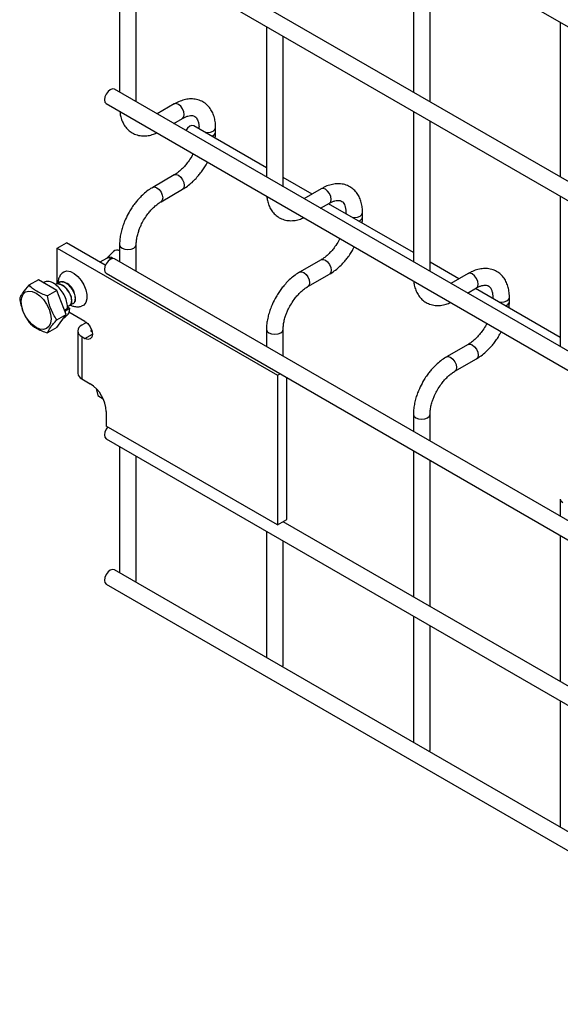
# Model space of a CAD drawing. Header units: inches. Extents: x 0.2 to 10.8, y 0.2 to 8.2.
# Tile 4 of 7: x 8.9 to 9.7, y 4.1 to 5.7. Entities that reach past the tile are written whole.
import ezdxf

# ---------------------------------------------------------------- set-up
doc = ezdxf.new("R2010")
doc.units = ezdxf.units.IN
doc.header["$MEASUREMENT"] = 0

msp = doc.modelspace()

# ---------------------------------------------------------------- linework, layer by layer
for p, q in [((9.0045, 6.0874), (10.1724, 5.4132)), ((10.1857, 5.1573), (9.0178, 5.8316)), ((9.0045, 5.8085), (10.1724, 5.1342)), ((9.4975, 5.8028), (9.4975, 5.5546)), ((9.0261, 5.796), (9.0261, 5.5546)), ((9.5242, 5.5392), (9.5242, 5.7874)), ((9.0528, 5.5392), (9.0528, 5.7806)), ((9.2618, 5.6599), (9.2618, 5.4185)), ((9.7332, 5.6668), (9.7332, 5.4186)), ((9.2885, 5.4031), (9.2885, 5.6445)), ((10.1857, 4.8852), (9.0178, 5.5594)), ((9.0045, 5.5363), (10.1724, 4.8621)), ((9.1139, 5.5358), (9.0863, 5.5198)), ((9.4975, 5.5238), (9.4975, 5.2825)), ((9.113, 5.5044), (9.1273, 5.5127)), ((9.2618, 5.4334), (9.1452, 5.5007)), ((9.5242, 5.2671), (9.5242, 5.5084)), ((9.1535, 5.4975), (9.1535, 5.4959)), ((9.1535, 5.4975), (9.1539, 5.4957)), ((9.1802, 5.4906), (9.1802, 5.4975)), ((9.1439, 5.4558), (9.1418, 5.4517)), ((9.1139, 5.422), (9.0793, 5.402)), ((9.3349, 5.3912), (9.2885, 5.418)), ((9.0926, 5.3789), (9.1273, 5.3989)), ((9.3496, 5.3997), (9.322, 5.3838)), ((9.7332, 5.3878), (9.7332, 5.1464)), ((9.3487, 5.3684), (9.363, 5.3766)), ((9.4975, 5.2973), (9.3615, 5.3758)), ((9.3892, 5.3615), (9.3892, 5.3598)), ((9.3892, 5.3614), (9.3896, 5.3596)), ((9.4159, 5.3545), (9.4159, 5.3615)), ((8.926, 5.3046), (8.9407, 5.3131)), ((9.0032, 5.277), (8.9407, 5.3131)), ((9.0261, 5.3099), (9.0261, 5.2824)), ((9.0528, 5.267), (9.0528, 5.3099)), ((9.3796, 5.3197), (9.3775, 5.3156)), ((8.926, 5.2468), (8.926, 5.3046)), ((8.926, 5.3046), (9.2795, 5.1005)), ((9.0164, 5.2993), (9.0055, 5.2883)), ((9.0052, 5.288), (8.9946, 5.2819)), ((9.0054, 5.2883), (9.0051, 5.288)), ((10.1857, 4.613), (9.0178, 5.2872)), ((9.3496, 5.2859), (9.315, 5.2659)), ((9.5706, 5.2551), (9.5242, 5.2819)), ((9.0045, 5.2641), (10.1724, 4.5899)), ((9.3283, 5.2429), (9.363, 5.2629)), ((9.5853, 5.2637), (9.5577, 5.2477)), ((8.8958, 5.2538), (8.8807, 5.2451)), ((8.9255, 5.2366), (8.8958, 5.2538)), ((8.9049, 5.2496), (8.9039, 5.2491)), ((8.9255, 5.2366), (8.9105, 5.2279)), ((8.9404, 5.1982), (8.9255, 5.2366)), ((9.5844, 5.2323), (9.5987, 5.2406)), ((9.7332, 5.1612), (9.5972, 5.2397)), ((9.6249, 5.2254), (9.6249, 5.2237)), ((9.6249, 5.2254), (9.6253, 5.2235)), ((9.6516, 5.2185), (9.6516, 5.2254)), ((8.9254, 5.1896), (8.9404, 5.1982)), ((8.9255, 5.1771), (8.9404, 5.1982)), ((8.9428, 5.2075), (8.9379, 5.2046)), ((8.938, 5.2045), (8.9392, 5.2038)), ((8.9392, 5.2038), (8.9388, 5.2023)), ((8.9463, 5.2078), (8.9392, 5.2038)), ((8.9425, 5.2103), (8.9463, 5.2078)), ((8.9706, 5.1869), (8.9447, 5.2019)), ((8.9367, 5.1929), (8.9392, 5.1944)), ((8.9728, 5.185), (8.9656, 5.1809)), ((8.9728, 5.185), (8.9743, 5.1841)), ((9.6153, 5.1837), (9.6132, 5.1795)), ((8.9255, 5.1771), (8.9105, 5.1684)), ((8.959, 5.1717), (8.959, 5.1037)), ((8.9706, 5.1597), (8.9824, 5.1665)), ((8.9803, 5.1723), (8.9813, 5.1729)), ((8.9803, 5.1723), (8.9803, 5.1711)), ((8.982, 5.1701), (8.9803, 5.1711)), ((9.2618, 5.1739), (9.2618, 5.1463)), ((9.2885, 5.1309), (9.2885, 5.1739)), ((8.9656, 5.1626), (8.9656, 5.0946)), ((8.9656, 5.1626), (8.9706, 5.1597)), ((9.5853, 5.1499), (9.5507, 5.1299)), ((9.564, 5.1068), (9.5987, 5.1268)), ((8.9656, 5.0946), (8.9791, 5.0868)), ((9.2795, 5.1005), (9.2838, 5.1029)), ((9.2795, 5.1005), (9.2795, 4.8603)), ((9.2943, 4.8688), (9.2943, 5.0968)), ((8.9883, 5.0795), (8.991, 5.0679)), ((8.991, 5.0679), (8.9998, 5.0628)), ((9.0048, 5.0423), (9.0048, 5.0188)), ((9.4975, 5.0378), (9.4975, 5.0103)), ((9.5242, 4.9949), (9.5242, 5.0378)), ((9.2795, 4.8603), (9.0048, 5.0188)), ((9.0045, 4.9987), (10.1724, 4.3245)), ((9.0261, 4.9862), (9.0261, 4.7836)), ((9.4975, 4.9795), (9.4975, 4.7449)), ((9.0528, 4.7714), (9.0528, 4.9708)), ((9.5242, 4.7295), (9.5242, 4.9641)), ((9.7332, 4.9017), (9.7332, 4.8742)), ((9.2795, 4.8603), (9.2943, 4.8688)), ((9.898, 4.5137), (9.2886, 4.8655)), ((9.2618, 4.8502), (9.2618, 4.6476)), ((9.2885, 4.6354), (9.2885, 4.8348)), ((9.7332, 4.8434), (9.7332, 4.6088)), ((10.1857, 4.1142), (9.0178, 4.7884)), ((9.052, 4.7687), (9.0528, 4.7714)), ((9.0045, 4.7653), (10.1724, 4.0911)), ((9.4975, 4.7141), (9.4975, 4.5115)), ((9.5242, 4.4993), (9.5242, 4.6987)), ((9.2877, 4.6327), (9.2885, 4.6354)), ((9.7332, 4.578), (9.7332, 4.3754)), ((9.5234, 4.4966), (9.5242, 4.4993))]:
    msp.add_line(p, q)
at = {"flags": 128}
for points in [[(9.0178, 5.5594), (9.0148, 5.56), (9.0112, 5.5587), (9.0076, 5.5558), (9.0045, 5.5517), (9.0025, 5.547), (9.0017, 5.5424), (9.0025, 5.5386), (9.0045, 5.5363), (9.0045, 5.5363)], [(9.1273, 5.5127), (9.1273, 5.5127), (9.1293, 5.515), (9.13, 5.5188), (9.1293, 5.5234), (9.1273, 5.5281), (9.1242, 5.5322), (9.1206, 5.5351), (9.117, 5.5364), (9.1139, 5.5358)], [(9.1452, 5.5007), (9.1422, 5.5013), (9.1386, 5.5), (9.135, 5.4971), (9.1322, 5.4934)], [(9.1636, 5.4901), (9.1669, 5.4898), (9.172, 5.4904), (9.1763, 5.4921), (9.1792, 5.4946), (9.1802, 5.4975)], [(9.114, 5.422), (9.117, 5.4226), (9.1206, 5.4214), (9.1242, 5.4184), (9.1273, 5.4143), (9.1293, 5.4096), (9.13, 5.405), (9.1293, 5.4013), (9.1273, 5.399)], [(9.0792, 5.402), (9.0793, 5.402), (9.0823, 5.4026), (9.086, 5.4014), (9.0896, 5.3984), (9.0926, 5.3943), (9.0947, 5.3896), (9.0954, 5.385)], [(9.363, 5.3766), (9.363, 5.3766), (9.365, 5.379), (9.3657, 5.3827), (9.365, 5.3873), (9.363, 5.392), (9.3599, 5.3961), (9.3563, 5.3991), (9.3527, 5.4003), (9.3496, 5.3997)], [(9.0954, 5.385), (9.0947, 5.3813), (9.0926, 5.3789), (9.0926, 5.3789)], [(9.3993, 5.354), (9.4026, 5.3538), (9.4077, 5.3543), (9.412, 5.356), (9.4149, 5.3585), (9.4159, 5.3614)], [(9.0261, 5.31), (9.0261, 5.3099), (9.0271, 5.307), (9.03, 5.3045)], [(9.03, 5.3045), (9.0344, 5.3028), (9.0395, 5.3022), (9.0446, 5.3028), (9.0489, 5.3045), (9.0518, 5.307), (9.0528, 5.3099), (9.0528, 5.31)], [(9.0178, 5.2872), (9.0148, 5.2878), (9.0112, 5.2865), (9.0076, 5.2836), (9.0045, 5.2795), (9.0025, 5.2748), (9.0017, 5.2702), (9.0025, 5.2665), (9.0045, 5.2641), (9.0045, 5.2641)], [(9.0128, 5.2873), (9.0087, 5.2887), (9.0052, 5.288)], [(9.3497, 5.286), (9.3527, 5.2865), (9.3563, 5.2853), (9.3599, 5.2824), (9.363, 5.2783), (9.365, 5.2735), (9.3657, 5.269), (9.365, 5.2652), (9.363, 5.2629)], [(8.9341, 5.2646), (8.9368, 5.2666), (8.9417, 5.2678), (8.9474, 5.2668), (8.9534, 5.2638), (8.9593, 5.259), (8.9646, 5.2527), (8.969, 5.2454), (8.9722, 5.2377), (8.9738, 5.2301), (8.9738, 5.2231), (8.9722, 5.2174), (8.969, 5.2132), (8.965, 5.2111)], [(9.3149, 5.2659), (9.315, 5.2659), (9.318, 5.2665), (9.3217, 5.2653), (9.3253, 5.2624), (9.3283, 5.2582), (9.3304, 5.2535), (9.3311, 5.249)], [(9.5987, 5.2406), (9.5987, 5.2406), (9.6007, 5.2429), (9.6014, 5.2467), (9.6007, 5.2512), (9.5987, 5.256), (9.5956, 5.2601), (9.592, 5.263), (9.5884, 5.2642), (9.5853, 5.2637)], [(9.3311, 5.249), (9.3304, 5.2452), (9.3283, 5.2429), (9.3283, 5.2428)], [(8.8683, 5.2186), (8.8691, 5.2253), (8.8715, 5.2306), (8.8753, 5.2341), (8.8803, 5.2356), (8.886, 5.2351), (8.8922, 5.2324), (8.8984, 5.2279), (8.9042, 5.2218), (8.9091, 5.2146), (8.9129, 5.2066), (8.9153, 5.1986), (8.9162, 5.191), (8.9153, 5.1843), (8.9129, 5.179), (8.9091, 5.1755), (8.9042, 5.174), (8.8984, 5.1745), (8.8922, 5.1772), (8.886, 5.1817), (8.8803, 5.1878), (8.8753, 5.195), (8.8715, 5.2029), (8.8691, 5.211), (8.8683, 5.2186)], [(9.635, 5.2179), (9.6383, 5.2177), (9.6434, 5.2183), (9.6477, 5.2199), (9.6506, 5.2224), (9.6516, 5.2253)], [(8.9706, 5.1869), (8.9751, 5.1833), (8.979, 5.1781), (8.9815, 5.1722), (8.9824, 5.1665), (8.9815, 5.1618), (8.979, 5.1589), (8.9751, 5.1581), (8.9706, 5.1597)], [(9.2618, 5.1739), (9.2618, 5.1739), (9.2628, 5.1709), (9.2657, 5.1684)], [(9.2657, 5.1684), (9.2701, 5.1668), (9.2752, 5.1662), (9.2803, 5.1668), (9.2846, 5.1684), (9.2875, 5.1709), (9.2885, 5.1739), (9.2885, 5.1739)], [(9.5854, 5.1499), (9.5884, 5.1505), (9.592, 5.1492), (9.5956, 5.1463), (9.5987, 5.1422), (9.6007, 5.1375), (9.6014, 5.1329), (9.6007, 5.1291), (9.5987, 5.1268)], [(9.5506, 5.1298), (9.5507, 5.1299), (9.5538, 5.1305), (9.5574, 5.1292), (9.561, 5.1263), (9.564, 5.1222), (9.5661, 5.1175), (9.5668, 5.1129)], [(9.5668, 5.1129), (9.5661, 5.1091), (9.564, 5.1068), (9.564, 5.1068)], [(9.4975, 5.0379), (9.4975, 5.0378), (9.4985, 5.0349), (9.5014, 5.0324)], [(9.5014, 5.0324), (9.5058, 5.0307), (9.5109, 5.0301), (9.516, 5.0307), (9.5203, 5.0324), (9.5232, 5.0349), (9.5242, 5.0378), (9.5242, 5.0378)], [(9.007, 5.0176), (9.0045, 5.0141), (9.0025, 5.0094), (9.0017, 5.0048), (9.0025, 5.0011), (9.0045, 4.9987), (9.0045, 4.9987)], [(9.7332, 4.9018), (9.7332, 4.9017), (9.7343, 4.8988), (9.7371, 4.8963)], [(9.0178, 4.7884), (9.0148, 4.789), (9.0112, 4.7878), (9.0076, 4.7849), (9.0045, 4.7807), (9.0025, 4.776), (9.0017, 4.7714), (9.0025, 4.7677), (9.0045, 4.7653), (9.0045, 4.7653)]]:
    msp.add_lwpolyline(points, dxfattribs=at)
for centre, radius, start, end in [((9.172, 5.4922), 0.00835, 283.628, 348.6097), ((9.4077, 5.3561), 0.00835, 283.628, 348.6097), ((9.022, 5.2927), 0.0086, 61.0364, 130.4461), ((9.0102, 5.2819), 0.00793, 48.5189, 126.2845), ((8.9303, 5.2266), 0.024, 10.9426, 67.7249), ((9.6434, 5.2201), 0.00835, 283.628, 348.6097), ((8.969, 5.1717), 0.00975, 110.7834, 249.2166), ((8.9805, 5.1717), 0.000655, 110.7834, 249.2166), ((8.9702, 5.1048), 0.0112, 185.6948, 245.6253), ((8.949, 5.0397), 0.0558, 2.6055, 57.3945)]:
    msp.add_arc(centre, radius, start, end)
for points, knots in [([(9.1801, 5.4975), (9.1801, 5.4995), (9.1801, 5.5044), (9.1789, 5.5118), (9.1765, 5.5196), (9.1729, 5.5268), (9.1679, 5.5332), (9.1616, 5.5384), (9.1539, 5.5422), (9.1453, 5.544), (9.1363, 5.5439), (9.1275, 5.542), (9.12, 5.5392), (9.1155, 5.5366), (9.114, 5.5356)], [0, 0, 0, 0, 0.055865, 0.138843, 0.222804, 0.307378, 0.392659, 0.479758, 0.571085, 0.670191, 0.761466, 0.854847, 0.948408, 1, 1, 1, 1]), ([(9.0266, 5.5235), (9.0269, 5.5213), (9.0275, 5.5163), (9.0298, 5.509), (9.0334, 5.5018), (9.0383, 5.4954), (9.0446, 5.4902), (9.0523, 5.4863), (9.0609, 5.4844), (9.0698, 5.4846), (9.0781, 5.4861), (9.0834, 5.4884), (9.0858, 5.4893)], [0, 0, 0, 0, 0.075647, 0.173758, 0.272589, 0.372235, 0.473958, 0.580532, 0.696076, 0.802651, 0.911721, 1, 1, 1, 1]), ([(9.1273, 5.5126), (9.1287, 5.5134), (9.1317, 5.5151), (9.136, 5.5166), (9.14, 5.5173), (9.1433, 5.5172), (9.146, 5.5164), (9.1482, 5.515), (9.1503, 5.5124), (9.152, 5.5088), (9.1531, 5.5039), (9.1537, 5.5), (9.1535, 5.4976), (9.1535, 5.4975)], [0, 0, 0, 0, 0.076773, 0.165115, 0.255001, 0.349054, 0.454297, 0.590828, 0.696678, 0.797649, 0.896959, 0.995305, 1, 1, 1, 1]), ([(9.1795, 5.4809), (9.1798, 5.4832), (9.1802, 5.4865), (9.1801, 5.4897), (9.1801, 5.4905)], [0, 0, 0, 0, 0.713841, 1, 1, 1, 1]), ([(9.1418, 5.4517), (9.1399, 5.4487), (9.1373, 5.4445), (9.133, 5.4388), (9.1292, 5.4344), (9.1244, 5.4297), (9.1195, 5.4257), (9.1159, 5.4231), (9.1141, 5.4222), (9.1139, 5.4221)], [0, 0, 0, 0, 0.233892, 0.329016, 0.484774, 0.643228, 0.809419, 0.978457, 1, 1, 1, 1]), ([(9.1272, 5.3991), (9.1285, 5.3998), (9.1324, 5.4019), (9.1387, 5.4067), (9.1456, 5.413), (9.1514, 5.4192), (9.1564, 5.4254), (9.1608, 5.4316), (9.1645, 5.4374), (9.1663, 5.4411), (9.167, 5.4425)], [0, 0, 0, 0, 0.0787835, 0.2517455, 0.4123689, 0.5587486, 0.6723167, 0.8021279, 0.9253191, 1, 1, 1, 1]), ([(9.4158, 5.3614), (9.4158, 5.3634), (9.4158, 5.3683), (9.4146, 5.3757), (9.4122, 5.3836), (9.4086, 5.3908), (9.4036, 5.3971), (9.3973, 5.4023), (9.3896, 5.4061), (9.381, 5.4079), (9.372, 5.4078), (9.3632, 5.4059), (9.3557, 5.4031), (9.3512, 5.4005), (9.3497, 5.3996)], [0, 0, 0, 0, 0.055865, 0.138843, 0.222804, 0.307378, 0.392659, 0.479758, 0.571085, 0.670191, 0.761466, 0.854847, 0.948408, 1, 1, 1, 1]), ([(9.0793, 5.4019), (9.0782, 5.4012), (9.0743, 5.3992), (9.0681, 5.3944), (9.0611, 5.3881), (9.0553, 5.3819), (9.0502, 5.3757), (9.0457, 5.3694), (9.0429, 5.3648), (9.0415, 5.3624)], [0, 0, 0, 0, 0.077868, 0.264827, 0.439016, 0.599002, 0.720999, 0.859309, 1, 1, 1, 1]), ([(9.0646, 5.3491), (9.0665, 5.3521), (9.0691, 5.3563), (9.0734, 5.362), (9.0773, 5.3665), (9.082, 5.3712), (9.0869, 5.3752), (9.0906, 5.3778), (9.0924, 5.3788), (9.0926, 5.3789)], [0, 0, 0, 0, 0.23328, 0.328157, 0.483522, 0.641597, 0.807416, 0.976098, 1, 1, 1, 1]), ([(9.2623, 5.3874), (9.2626, 5.3853), (9.2632, 5.3802), (9.2655, 5.373), (9.2691, 5.3657), (9.274, 5.3594), (9.2803, 5.3541), (9.288, 5.3503), (9.2966, 5.3484), (9.3055, 5.3485), (9.3138, 5.3501), (9.3191, 5.3523), (9.3215, 5.3533)], [0, 0, 0, 0, 0.075647, 0.173758, 0.272589, 0.372235, 0.473958, 0.580532, 0.696076, 0.802651, 0.911721, 1, 1, 1, 1]), ([(9.363, 5.3766), (9.3644, 5.3774), (9.3674, 5.379), (9.3717, 5.3805), (9.3757, 5.3812), (9.379, 5.3811), (9.3817, 5.3803), (9.3839, 5.3789), (9.386, 5.3764), (9.3877, 5.3727), (9.3888, 5.3678), (9.3894, 5.3639), (9.3892, 5.3616), (9.3892, 5.3614)], [0, 0, 0, 0, 0.076773, 0.165115, 0.255001, 0.349054, 0.454297, 0.590828, 0.696678, 0.797649, 0.896959, 0.995305, 1, 1, 1, 1]), ([(9.0415, 5.3624), (9.0395, 5.3586), (9.0366, 5.3533), (9.0332, 5.3452), (9.0307, 5.3382), (9.0284, 5.3299), (9.0268, 5.3214), (9.0261, 5.3146), (9.0262, 5.3109), (9.0262, 5.31)], [0, 0, 0, 0, 0.221259, 0.311471, 0.460146, 0.612921, 0.775414, 0.943548, 1, 1, 1, 1]), ([(9.0528, 5.31), (9.0529, 5.3119), (9.053, 5.316), (9.0542, 5.3229), (9.056, 5.3296), (9.0582, 5.3358), (9.0608, 5.3421), (9.0632, 5.3465), (9.0646, 5.3491)], [0, 0, 0, 0, 0.1714581, 0.354441, 0.5355878, 0.6686902, 0.8070367, 1, 1, 1, 1]), ([(9.4152, 5.3448), (9.4155, 5.3472), (9.4159, 5.3505), (9.4158, 5.3536), (9.4158, 5.3545)], [0, 0, 0, 0, 0.713841, 1, 1, 1, 1]), ([(9.3775, 5.3156), (9.3756, 5.3126), (9.373, 5.3084), (9.3687, 5.3028), (9.3649, 5.2983), (9.3601, 5.2936), (9.3552, 5.2896), (9.3516, 5.287), (9.3499, 5.2861), (9.3496, 5.286)], [0, 0, 0, 0, 0.233892, 0.329016, 0.484774, 0.643228, 0.809419, 0.978457, 1, 1, 1, 1]), ([(9.3629, 5.263), (9.3642, 5.2637), (9.3681, 5.2658), (9.3744, 5.2706), (9.3813, 5.2769), (9.3871, 5.2831), (9.3921, 5.2893), (9.3965, 5.2956), (9.4002, 5.3013), (9.402, 5.305), (9.4027, 5.3064)], [0, 0, 0, 0, 0.0787835, 0.2517455, 0.4123689, 0.5587486, 0.6723167, 0.8021279, 0.9253191, 1, 1, 1, 1]), ([(8.9342, 5.2644), (8.9335, 5.2637), (8.931, 5.2616), (8.9287, 5.2566), (8.9272, 5.2516), (8.9272, 5.2485), (8.9272, 5.2476)], [0, 0, 0, 0, 0.16588, 0.510846, 0.864387, 1, 1, 1, 1]), ([(9.315, 5.2658), (9.3139, 5.2652), (9.31, 5.2631), (9.3038, 5.2584), (9.2968, 5.2521), (9.291, 5.2458), (9.2859, 5.2396), (9.2814, 5.2333), (9.2786, 5.2287), (9.2772, 5.2264)], [0, 0, 0, 0, 0.077868, 0.264827, 0.439016, 0.599002, 0.720999, 0.859309, 1, 1, 1, 1]), ([(9.6515, 5.2254), (9.6515, 5.2273), (9.6515, 5.2322), (9.6503, 5.2397), (9.6479, 5.2475), (9.6443, 5.2547), (9.6394, 5.261), (9.633, 5.2663), (9.6253, 5.27), (9.6167, 5.2719), (9.6078, 5.2718), (9.5989, 5.2698), (9.5914, 5.2671), (9.5869, 5.2644), (9.5854, 5.2635)], [0, 0, 0, 0, 0.055865, 0.138843, 0.222804, 0.307378, 0.392659, 0.479758, 0.571085, 0.670191, 0.761466, 0.854847, 0.948408, 1, 1, 1, 1]), ([(8.9428, 5.2075), (8.9426, 5.2106), (8.9422, 5.217), (8.9385, 5.2273), (8.9328, 5.2368), (8.9265, 5.2437), (8.9198, 5.2486), (8.9132, 5.2512), (8.9077, 5.2515), (8.9056, 5.2497), (8.9051, 5.2493)], [0, 0, 0, 0, 0.143203, 0.28641, 0.429622, 0.572829, 0.666843, 0.810047, 0.953255, 1, 1, 1, 1]), ([(8.9423, 5.2117), (8.9438, 5.2118), (8.9473, 5.2121), (8.9497, 5.2177), (8.9489, 5.226), (8.9447, 5.2351), (8.9379, 5.2428), (8.9304, 5.2469), (8.9247, 5.2476), (8.923, 5.2457), (8.9227, 5.2454)], [0, 0, 0, 0, 0.118994, 0.262135, 0.403364, 0.545827, 0.68829, 0.829519, 0.972661, 1, 1, 1, 1]), ([(8.946, 5.2128), (8.9463, 5.2129), (8.9485, 5.2132), (8.95, 5.2181), (8.9493, 5.2262), (8.9451, 5.2353), (8.9384, 5.243), (8.9308, 5.2471), (8.9251, 5.2478), (8.9234, 5.2459), (8.9231, 5.2456)], [0, 0, 0, 0, 0.02999, 0.187496, 0.342897, 0.499656, 0.656415, 0.811816, 0.969322, 1, 1, 1, 1]), ([(8.9481, 5.2153), (8.9493, 5.2153), (8.9526, 5.2151), (8.9553, 5.2198), (8.9552, 5.2276), (8.9516, 5.2367), (8.9454, 5.2448), (8.9376, 5.25), (8.9306, 5.2505), (8.9263, 5.2489), (8.9256, 5.2465), (8.9256, 5.2465)], [0, 0, 0, 0, 0.0838756, 0.2150916, 0.3451712, 0.4770121, 0.6074742, 0.7379363, 0.8697773, 0.9998568, 1, 1, 1, 1]), ([(8.9521, 5.2159), (8.9533, 5.2172), (8.9558, 5.2197), (8.9556, 5.2279), (8.9521, 5.2369), (8.9457, 5.2451), (8.9382, 5.25), (8.932, 5.2513), (8.9297, 5.2494), (8.9291, 5.2489)], [0, 0, 0, 0, 0.155993, 0.311436, 0.468984, 0.624884, 0.780784, 0.938332, 1, 1, 1, 1]), ([(9.498, 5.2514), (9.4983, 5.2492), (9.4989, 5.2442), (9.5012, 5.2369), (9.5048, 5.2297), (9.5097, 5.2233), (9.516, 5.218), (9.5237, 5.2142), (9.5323, 5.2123), (9.5412, 5.2124), (9.5495, 5.214), (9.5548, 5.2162), (9.5572, 5.2172)], [0, 0, 0, 0, 0.075647, 0.173758, 0.272589, 0.372235, 0.473958, 0.580532, 0.696076, 0.802651, 0.911721, 1, 1, 1, 1]), ([(8.8807, 5.2451), (8.8769, 5.2408), (8.8735, 5.2368), (8.8704, 5.2323), (8.8698, 5.2314), (8.8687, 5.2298), (8.8683, 5.229), (8.867, 5.2267), (8.8664, 5.2253), (8.8658, 5.2239)], [0, 0, 0, 0, 0.5, 0.5, 0.625, 0.625, 0.75, 0.75, 1, 1, 1, 1]), ([(8.9105, 5.2279), (8.9042, 5.2299), (8.8984, 5.2322), (8.8921, 5.2359), (8.8908, 5.2367), (8.8885, 5.2382), (8.8874, 5.239), (8.8843, 5.2415), (8.8825, 5.2433), (8.8807, 5.2451)], [0, 0, 0, 0, 0.5, 0.5, 0.625, 0.625, 0.75, 0.75, 1, 1, 1, 1]), ([(9.3003, 5.213), (9.3022, 5.216), (9.3048, 5.2202), (9.3091, 5.2259), (9.313, 5.2304), (9.3177, 5.2351), (9.3226, 5.2392), (9.3263, 5.2417), (9.3281, 5.2427), (9.3283, 5.2428)], [0, 0, 0, 0, 0.23328, 0.328157, 0.483522, 0.641597, 0.807416, 0.976098, 1, 1, 1, 1]), ([(9.5987, 5.2405), (9.6001, 5.2413), (9.6031, 5.243), (9.6074, 5.2444), (9.6114, 5.2451), (9.6147, 5.2451), (9.6174, 5.2443), (9.6196, 5.2429), (9.6217, 5.2403), (9.6234, 5.2367), (9.6245, 5.2317), (9.6251, 5.2278), (9.6249, 5.2255), (9.6249, 5.2254)], [0, 0, 0, 0, 0.076773, 0.165115, 0.255001, 0.349054, 0.454297, 0.590828, 0.696678, 0.797649, 0.896959, 0.995305, 1, 1, 1, 1]), ([(8.8658, 5.2239), (8.8669, 5.2169), (8.8684, 5.21), (8.8716, 5.2018), (8.8723, 5.2002), (8.8738, 5.1971), (8.8745, 5.1956), (8.877, 5.1911), (8.8788, 5.1883), (8.8807, 5.1856)], [0, 0, 0, 0, 0.5, 0.5, 0.625, 0.625, 0.75, 0.75, 1, 1, 1, 1]), ([(8.9254, 5.1896), (8.9215, 5.195), (8.9182, 5.2008), (8.915, 5.209), (8.9144, 5.2107), (8.9134, 5.214), (8.9129, 5.2157), (8.9117, 5.2209), (8.911, 5.2244), (8.9105, 5.2279)], [0, 0, 0, 0, 0.5, 0.5, 0.625, 0.625, 0.75, 0.75, 1, 1, 1, 1]), ([(9.2772, 5.2264), (9.2752, 5.2226), (9.2723, 5.2173), (9.2689, 5.2091), (9.2664, 5.2021), (9.2641, 5.1938), (9.2625, 5.1853), (9.2618, 5.1786), (9.2619, 5.1748), (9.2619, 5.1739)], [0, 0, 0, 0, 0.221259, 0.311471, 0.460146, 0.612921, 0.775414, 0.943548, 1, 1, 1, 1]), ([(9.6509, 5.2087), (9.6512, 5.2111), (9.6516, 5.2144), (9.6515, 5.2175), (9.6515, 5.2184)], [0, 0, 0, 0, 0.713841, 1, 1, 1, 1]), ([(8.939, 5.1947), (8.9402, 5.1954), (8.9434, 5.1973), (8.9456, 5.2024), (8.9461, 5.2065), (8.9463, 5.2078)], [0, 0, 0, 0, 0.314208, 0.780651, 1, 1, 1, 1]), ([(8.9466, 5.2137), (8.9472, 5.2134), (8.9494, 5.212), (8.9538, 5.2107), (8.9595, 5.21), (8.9632, 5.2108), (8.965, 5.2112)], [0, 0, 0, 0, 0.104256, 0.408511, 0.722132, 1, 1, 1, 1]), ([(9.2885, 5.1739), (9.2886, 5.1759), (9.2887, 5.1799), (9.2899, 5.1869), (9.2917, 5.1936), (9.2939, 5.1997), (9.2965, 5.2061), (9.2989, 5.2105), (9.3003, 5.213)], [0, 0, 0, 0, 0.1714581, 0.354441, 0.5355878, 0.6686902, 0.8070367, 1, 1, 1, 1]), ([(8.8807, 5.1856), (8.8842, 5.1819), (8.8882, 5.1786), (8.8945, 5.1749), (8.8959, 5.1742), (8.8986, 5.1729), (8.9, 5.1723), (8.9043, 5.1705), (8.9074, 5.1694), (8.9105, 5.1684)], [0, 0, 0, 0, 0.5, 0.5, 0.625, 0.625, 0.75, 0.75, 1, 1, 1, 1]), ([(8.9105, 5.1684), (8.9115, 5.171), (8.9131, 5.174), (8.9162, 5.1785), (8.9169, 5.1795), (8.9184, 5.1814), (8.9192, 5.1823), (8.9216, 5.1853), (8.9235, 5.1874), (8.9254, 5.1896)], [0, 0, 0, 0, 0.5, 0.5, 0.625, 0.625, 0.75, 0.75, 1, 1, 1, 1]), ([(9.6132, 5.1795), (9.6113, 5.1765), (9.6087, 5.1723), (9.6044, 5.1667), (9.6006, 5.1622), (9.5958, 5.1575), (9.5909, 5.1535), (9.5873, 5.1509), (9.5856, 5.15), (9.5854, 5.1499)], [0, 0, 0, 0, 0.233892, 0.329016, 0.484774, 0.643228, 0.809419, 0.978457, 1, 1, 1, 1]), ([(9.5987, 5.127), (9.5999, 5.1276), (9.6038, 5.1298), (9.6101, 5.1346), (9.617, 5.1408), (9.6228, 5.1471), (9.6278, 5.1533), (9.6322, 5.1595), (9.6359, 5.1653), (9.6377, 5.169), (9.6384, 5.1703)], [0, 0, 0, 0, 0.0787835, 0.2517455, 0.4123689, 0.5587486, 0.6723167, 0.8021279, 0.9253191, 1, 1, 1, 1]), ([(9.5507, 5.1297), (9.5496, 5.1291), (9.5457, 5.127), (9.5395, 5.1223), (9.5325, 5.116), (9.5267, 5.1098), (9.5217, 5.1035), (9.5171, 5.0973), (9.5143, 5.0926), (9.5129, 5.0903)], [0, 0, 0, 0, 0.077868, 0.264827, 0.439016, 0.599002, 0.720999, 0.859309, 1, 1, 1, 1]), ([(9.536, 5.077), (9.5379, 5.08), (9.5405, 5.0842), (9.5448, 5.0898), (9.5487, 5.0943), (9.5534, 5.099), (9.5583, 5.1031), (9.562, 5.1057), (9.5638, 5.1066), (9.564, 5.1067)], [0, 0, 0, 0, 0.23328, 0.328157, 0.483522, 0.641597, 0.807416, 0.976098, 1, 1, 1, 1]), ([(9.5129, 5.0903), (9.5109, 5.0865), (9.508, 5.0812), (9.5046, 5.0731), (9.5021, 5.0661), (9.4998, 5.0578), (9.4982, 5.0492), (9.4975, 5.0425), (9.4976, 5.0388), (9.4976, 5.0378)], [0, 0, 0, 0, 0.221259, 0.311471, 0.460146, 0.612921, 0.775414, 0.943548, 1, 1, 1, 1]), ([(9.5242, 5.0378), (9.5243, 5.0398), (9.5244, 5.0439), (9.5256, 5.0508), (9.5274, 5.0575), (9.5296, 5.0637), (9.5322, 5.07), (9.5346, 5.0744), (9.536, 5.077)], [0, 0, 0, 0, 0.1714581, 0.354441, 0.5355878, 0.6686902, 0.8070367, 1, 1, 1, 1])]:
    msp.add_open_spline(points, degree=3, knots=knots)

doc.saveas('drawing.dxf')
